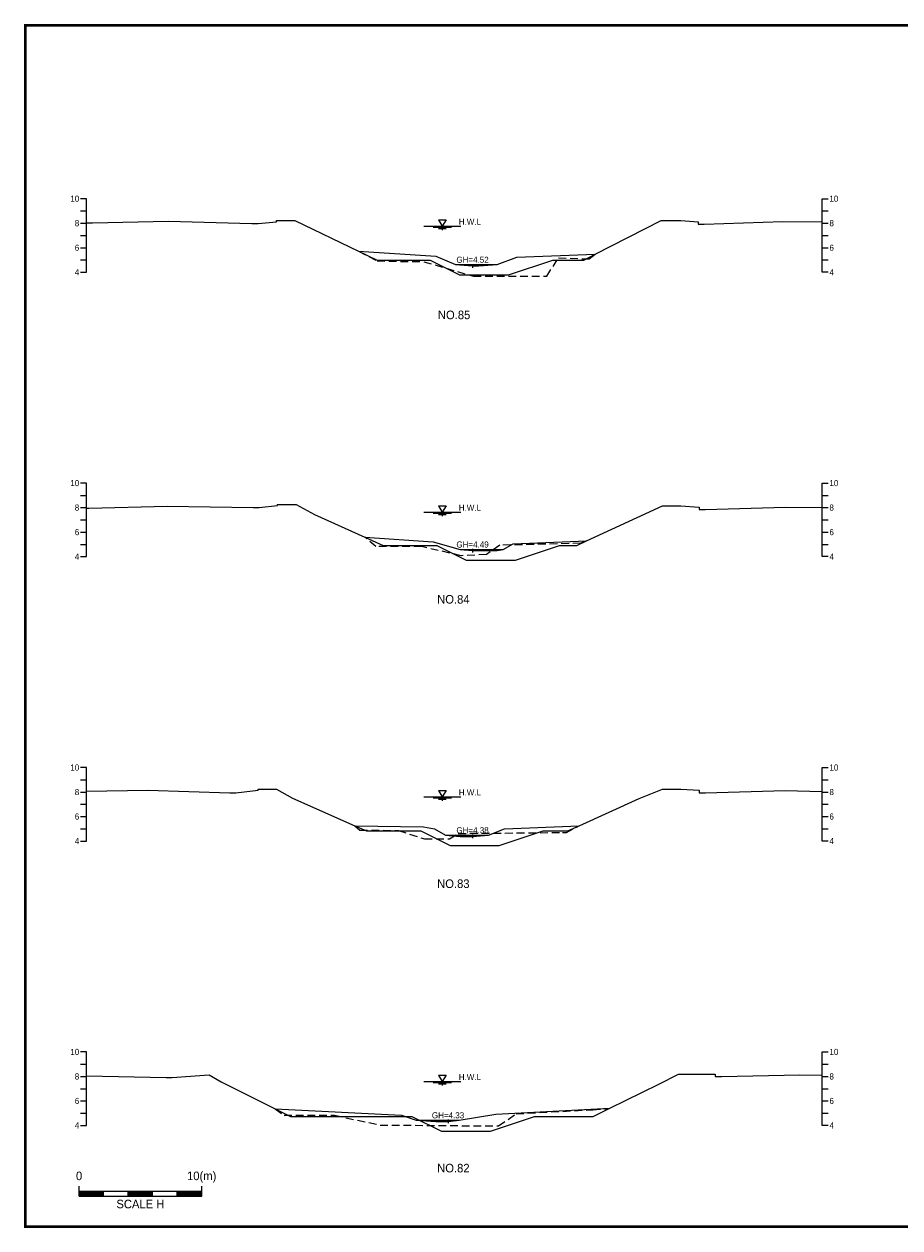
# Model space of a CAD drawing. Header units: metres. Extents: x 14497 to 21228, y -537 to 5153.
# Tile 33 of 40: x 17424 to 18138, y 2084 to 3066. Entities that reach past the tile are written whole.
import ezdxf
from ezdxf.enums import TextEntityAlignment as Align

# ---------------------------------------------------------------- set-up
doc = ezdxf.new("R2010")
doc.units = ezdxf.units.M
doc.linetypes.add('DASHED2', pattern=[9.525, 6.35, -3.175])
for name, color, linetype in [('96년횡단', 160, 'DASHED2'), ('BOX', 6, 'CONTINUOUS'), ('DT2', 7, 'CONTINUOUS'), ('SWL', 7, 'CONTINUOUS'), ('계획', 6, 'CONTINUOUS')]:
    doc.layers.add(name, color=color, linetype=linetype)
for name, color, linetype, lineweight in [('DT1', 3, 'CONTINUOUS', 0), ('GT1', 2, 'CONTINUOUS', 0), ('LT1', 4, 'CONTINUOUS', 0), ('ST1', 7, 'CONTINUOUS', 0)]:
    doc.layers.add(name, color=color, linetype=linetype, lineweight=lineweight)
doc.styles.get("Standard").update_dxf_attribs({"font": 'Gulim.ttf'})

# ---------------------------------------------------------------- blocks, each defined once
blk = doc.blocks.new('SWL')
at = {"layer": 'LT1'}
for p, q in [((-15, 0), (15, 0)), ((-3, 5.2), (3, 5.2)), ((-3, 5.2), (0, 0)), ((3, 5.2), (0, 0)), ((-7.5, -0.9), (7.5, -0.9)), ((-3, -1.8), (3, -1.8)), ((-0.38, -2.7), (0.38, -2.7))]:
    blk.add_line(p, q, dxfattribs=at)

msp = doc.modelspace()

# ---------------------------------------------------------------- linework, layer by layer
at = {"layer": '96년횡단'}
for p, q in [((17693.86, 2412.07), (17697.9, 2408.44)), ((17697.9, 2408.44), (17729.47, 2408.28)), ((17729.47, 2408.28), (17750.66, 2401.31)), ((17750.66, 2401.31), (17771.15, 2401.4))]:
    msp.add_line(p, q, dxfattribs=at)
for points in [[(17696.86, 2880.77), (17712.04, 2872.76), (17750.12, 2872.17), (17790.61, 2860.28), (17850.33, 2860.4), (17859.95, 2875.2), (17885.03, 2874.46), (17889.86, 2878.27)], [(17882.86, 2644.37), (17878.1, 2642.45), (17811.99, 2640.89), (17801.25, 2633.37), (17780.48, 2632.3), (17748.26, 2639.82), (17710.91, 2639.83), (17701.86, 2647.47)], [(17771.15, 2401.4), (17778.22, 2405.81), (17863.35, 2406.52), (17863.35, 2406.52), (17866.37, 2406.54), (17876.86, 2412.07)], [(17628.86, 2181.17), (17636.14, 2175.91), (17677.29, 2175.87), (17714.46, 2167.94), (17810.99, 2167.15), (17825.37, 2177.05), (17887.99, 2180.4), (17900.38, 2181.06), (17901.86, 2181.67)]]:
    msp.add_lwpolyline(points, dxfattribs=at)
at = {"layer": 'BOX', "const_width": 2}
msp.add_lwpolyline([(17425, 2085), (18825, 2085), (18825, 3065), (17425, 3065)], close=True, dxfattribs=at)
at = {"layer": 'DT1'}
for p, q in [((17775.86, 2869.77), (17809.86, 2869.77)), ((17779.86, 2637.47), (17814.86, 2637.47)), ((17767.86, 2404.37), (17802.86, 2404.37)), ((17743.86, 2171.87), (17778.86, 2171.87))]:
    msp.add_line(p, q, dxfattribs=at)
at = {"layer": 'GT1'}
for points in [[(17475, 2903.77), (17479.86, 2903.77), (17541.86, 2905.27), (17609.86, 2903.27), (17614.86, 2903.27), (17629.86, 2904.77), (17629.86, 2905.77), (17644.86, 2905.77), (17696.86, 2880.77), (17759.86, 2876.77), (17775.86, 2869.77), (17789.86, 2868.77), (17794.86, 2868.77), (17809.86, 2869.77), (17825.86, 2875.77), (17889.86, 2878.27), (17943.86, 2905.77), (17959.86, 2905.77), (17973.86, 2904.77), (17973.86, 2902.77), (17978.86, 2902.77), (18042.86, 2904.87), (18075, 2904.62)], [(17789.86, 2870.27), (17789.86, 2867.27)], [(17789.86, 2870.27), (17789.86, 2867.27)], [(17475, 2671.17), (17476.86, 2671.17), (17540.86, 2672.77), (17610.86, 2671.57), (17615.86, 2671.57), (17630.86, 2673.17), (17630.86, 2674.17), (17645.86, 2674.17), (17660.86, 2665.97), (17701.86, 2647.47), (17757.86, 2643.67), (17779.86, 2637.47), (17789.86, 2636.47), (17809.86, 2636.47), (17814.86, 2637.47), (17822.86, 2641.97), (17882.86, 2644.37), (17944.86, 2672.97), (17959.86, 2672.97), (17974.86, 2671.97), (17974.86, 2669.97), (17979.86, 2669.97), (18044.86, 2671.97), (18075, 2671.6)], [(17789.86, 2637.97), (17789.86, 2634.97)], [(17789.86, 2637.97), (17789.86, 2634.97)], [(17475, 2440.21), (17524.86, 2440.97), (17591.86, 2438.97), (17596.86, 2438.97), (17614.86, 2440.97), (17614.86, 2441.97), (17629.86, 2441.97), (17642.86, 2434.47), (17693.86, 2412.07), (17749.86, 2411.07), (17758.86, 2409.57), (17767.86, 2404.37), (17779.86, 2403.37), (17789.86, 2403.37), (17802.86, 2404.37), (17815.86, 2409.47), (17876.86, 2412.07), (17925.86, 2434.27), (17944.86, 2441.97), (17959.86, 2441.97), (17974.86, 2440.97), (17974.86, 2438.97), (17979.86, 2438.97), (18044.86, 2440.77), (18075, 2440.06)], [(17789.86, 2404.87), (17789.86, 2401.87)], [(17789.86, 2404.87), (17789.86, 2401.87)], [(17475, 2207.99), (17539.86, 2206.67), (17544.86, 2206.67), (17559.86, 2207.77), (17574.86, 2208.77), (17584.86, 2203.07), (17628.86, 2181.17), (17731.86, 2175.97), (17743.86, 2171.87), (17759.86, 2170.87), (17769.86, 2170.87), (17778.86, 2171.87), (17808.86, 2176.87), (17901.86, 2181.67), (17941.86, 2201.27), (17957.86, 2209.47), (17979.86, 2209.47), (17987.86, 2209.47), (17987.86, 2207.47), (17992.86, 2207.47), (18056.86, 2208.87), (18075, 2208.53)], [(17769.86, 2172.37), (17769.86, 2169.37)], [(17769.86, 2172.37), (17769.86, 2169.37)]]:
    msp.add_lwpolyline(points, dxfattribs=at)
at = {"layer": 'ST1'}
for p, q in [((17475, 2923.57), (17470, 2923.57)), ((17475, 2863.57), (17475, 2923.57)), ((18075, 2863.57), (18075, 2923.57)), ((18075, 2923.57), (18080, 2923.57)), ((17470, 2913.57), (17475, 2913.57)), ((18075, 2913.57), (18080, 2913.57)), ((17470, 2903.57), (17475, 2903.57)), ((18075, 2903.57), (18080, 2903.57)), ((17470, 2893.57), (17475, 2893.57)), ((18075, 2893.57), (18080, 2893.57)), ((17470, 2883.57), (17475, 2883.57)), ((18075, 2883.57), (18080, 2883.57)), ((17470, 2873.57), (17475, 2873.57)), ((18075, 2873.57), (18080, 2873.57)), ((17470, 2863.57), (17475, 2863.57)), ((18080, 2863.57), (18075, 2863.57)), ((17475, 2691.57), (17470, 2691.57)), ((17475, 2631.57), (17475, 2691.57)), ((18075, 2631.57), (18075, 2691.57)), ((18075, 2691.57), (18080, 2691.57)), ((17470, 2681.57), (17475, 2681.57)), ((18075, 2681.57), (18080, 2681.57)), ((17470, 2671.57), (17475, 2671.57)), ((18075, 2671.57), (18080, 2671.57)), ((17470, 2661.57), (17475, 2661.57)), ((18075, 2661.57), (18080, 2661.57)), ((17470, 2651.57), (17475, 2651.57)), ((18075, 2651.57), (18080, 2651.57)), ((17470, 2641.57), (17475, 2641.57)), ((18075, 2641.57), (18080, 2641.57)), ((17470, 2631.57), (17475, 2631.57)), ((18080, 2631.57), (18075, 2631.57)), ((17475, 2459.57), (17470, 2459.57)), ((17475, 2399.57), (17475, 2459.57)), ((18075, 2399.57), (18075, 2459.57)), ((18075, 2459.57), (18080, 2459.57)), ((17470, 2449.57), (17475, 2449.57)), ((18075, 2449.57), (18080, 2449.57)), ((17470, 2439.57), (17475, 2439.57)), ((18075, 2439.57), (18080, 2439.57)), ((17470, 2429.57), (17475, 2429.57)), ((18075, 2429.57), (18080, 2429.57)), ((17470, 2419.57), (17475, 2419.57)), ((18075, 2419.57), (18080, 2419.57)), ((17470, 2409.57), (17475, 2409.57)), ((18075, 2409.57), (18080, 2409.57)), ((17470, 2399.57), (17475, 2399.57)), ((18080, 2399.57), (18075, 2399.57)), ((17475, 2227.57), (17470, 2227.57)), ((17475, 2167.57), (17475, 2227.57)), ((18075, 2167.57), (18075, 2227.57)), ((18075, 2227.57), (18080, 2227.57)), ((17470, 2217.57), (17475, 2217.57)), ((18075, 2217.57), (18080, 2217.57)), ((17470, 2207.57), (17475, 2207.57)), ((18075, 2207.57), (18080, 2207.57)), ((17470, 2197.57), (17475, 2197.57)), ((18075, 2197.57), (18080, 2197.57)), ((17470, 2187.57), (17475, 2187.57)), ((18075, 2187.57), (18080, 2187.57)), ((17470, 2177.57), (17475, 2177.57)), ((18075, 2177.57), (18080, 2177.57)), ((17470, 2167.57), (17475, 2167.57)), ((18080, 2167.57), (18075, 2167.57)), ((17468.89, 2110), (17468.89, 2118)), ((17468.89, 2114), (17568.89, 2114)), ((17468.89, 2113), (17488.89, 2113)), ((17468.89, 2112), (17488.89, 2112)), ((17488.89, 2110), (17488.89, 2114)), ((17508.89, 2110), (17508.89, 2114)), ((17508.89, 2113), (17528.89, 2113)), ((17508.89, 2112), (17528.89, 2112)), ((17528.89, 2110), (17528.89, 2114)), ((17548.89, 2110), (17548.89, 2114)), ((17548.89, 2113), (17568.89, 2113)), ((17548.89, 2112), (17568.89, 2112)), ((17568.89, 2110), (17568.89, 2118)), ((17468.89, 2111), (17488.89, 2111)), ((17468.89, 2110), (17568.89, 2110)), ((17508.89, 2111), (17528.89, 2111)), ((17548.89, 2111), (17568.89, 2111))]:
    msp.add_line(p, q, dxfattribs=at)
at = {"layer": '계획'}
for points in [[(17696.86, 2880.77), (17696.86, 2880.77), (17711.96, 2873.51), (17755.28, 2873.51), (17779.28, 2861.51), (17819.28, 2861.51), (17855.28, 2873.51), (17880.51, 2873.51), (17889.86, 2878.27)], [(17701.86, 2647.47), (17716.9, 2640.68), (17760.77, 2640.68), (17784.77, 2628.68), (17824.77, 2628.68), (17860.77, 2640.68), (17874.86, 2640.68), (17882.86, 2644.37)], [(17693.86, 2412.07), (17693.86, 2412.07), (17703.46, 2407.85), (17747.57, 2407.85), (17771.57, 2395.85), (17811.57, 2395.85), (17847.57, 2407.85), (17867.54, 2407.85), (17876.86, 2412.07)], [(17628.86, 2181.17), (17641.21, 2175.02), (17740.43, 2175.02), (17764.43, 2163.02), (17804.43, 2163.02), (17840.43, 2175.02), (17888.28, 2175.02), (17901.86, 2181.67)]]:
    msp.add_lwpolyline(points, dxfattribs=at)

# ---------------------------------------------------------------- block references
at = {"layer": 'SWL'}
for p in [(17765.2, 2901.17), (17765.2, 2667.87), (17765.2, 2435.67), (17765.2, 2203.47)]:
    msp.add_blockref('SWL', p, dxfattribs=at)

# ---------------------------------------------------------------- texts
at = {"layer": 'DT1'}
for s, p in [('10', (17469, 2923.57)), ('8', (17469, 2903.57)), ('6', (17469, 2883.57)), ('4', (17469, 2863.57)), ('10', (17469, 2691.57)), ('8', (17469, 2671.57)), ('6', (17469, 2651.57)), ('4', (17469, 2631.57)), ('10', (17469, 2459.57)), ('8', (17469, 2439.57)), ('6', (17469, 2419.57)), ('4', (17469, 2399.57)), ('10', (17469, 2227.57)), ('8', (17469, 2207.57)), ('6', (17469, 2187.57)), ('4', (17469, 2167.57))]:
    msp.add_text(s, height=5, dxfattribs=at).set_placement(p, align=Align.MIDDLE_RIGHT)
for s, p in [('10', (18081, 2923.57)), ('8', (18081, 2903.57)), ('6', (18081, 2883.57)), ('4', (18081, 2863.57)), ('10', (18081, 2691.57)), ('8', (18081, 2671.57)), ('6', (18081, 2651.57)), ('4', (18081, 2631.57)), ('10', (18081, 2459.57)), ('8', (18081, 2439.57)), ('6', (18081, 2419.57)), ('4', (18081, 2399.57)), ('10', (18081, 2227.57)), ('8', (18081, 2207.57)), ('6', (18081, 2187.57)), ('4', (18081, 2167.57))]:
    msp.add_text(s, height=5, dxfattribs=at).set_placement(p, align=Align.MIDDLE_LEFT)
for s, p in [('GH=4.52', (17789.86, 2873.77)), ('GH=4.52', (17789.86, 2873.77)), ('GH=4.49', (17789.86, 2641.47)), ('GH=4.49', (17789.86, 2641.47)), ('GH=4.38', (17789.86, 2408.37)), ('GH=4.38', (17789.86, 2408.37)), ('GH=4.33', (17769.86, 2175.87)), ('GH=4.33', (17769.86, 2175.87))]:
    msp.add_text(s, height=5, dxfattribs=at).set_placement(p, align=Align.MIDDLE_CENTER)
for s, p in [('0', (17468.89, 2120.86)), ('10(m)', (17568.89, 2120.86))]:
    msp.add_text(s, height=7, dxfattribs=at).set_placement(p, align=Align.BOTTOM_CENTER)
msp.add_text('SCALE H', height=7, dxfattribs=at).set_placement((17518.89, 2107), align=Align.TOP_CENTER)
at = {"layer": 'DT2'}
for s, p in [('NO.85', (17774.8, 2828.79)), ('NO.84', (17774.2, 2596.79)), ('NO.83', (17774.2, 2364.79)), ('NO.82', (17774.2, 2132.79))]:
    msp.add_text(s, height=7, dxfattribs=at).set_placement(p, align=Align.MIDDLE_CENTER)
at = {"layer": 'LT1'}
for p in [(17787.7, 2904.75), (17787.7, 2671.45), (17787.7, 2439.25), (17787.7, 2207.05)]:
    msp.add_text('H.W.L', height=5, dxfattribs=at).set_placement(p, align=Align.MIDDLE_CENTER)

doc.saveas('drawing.dxf')
